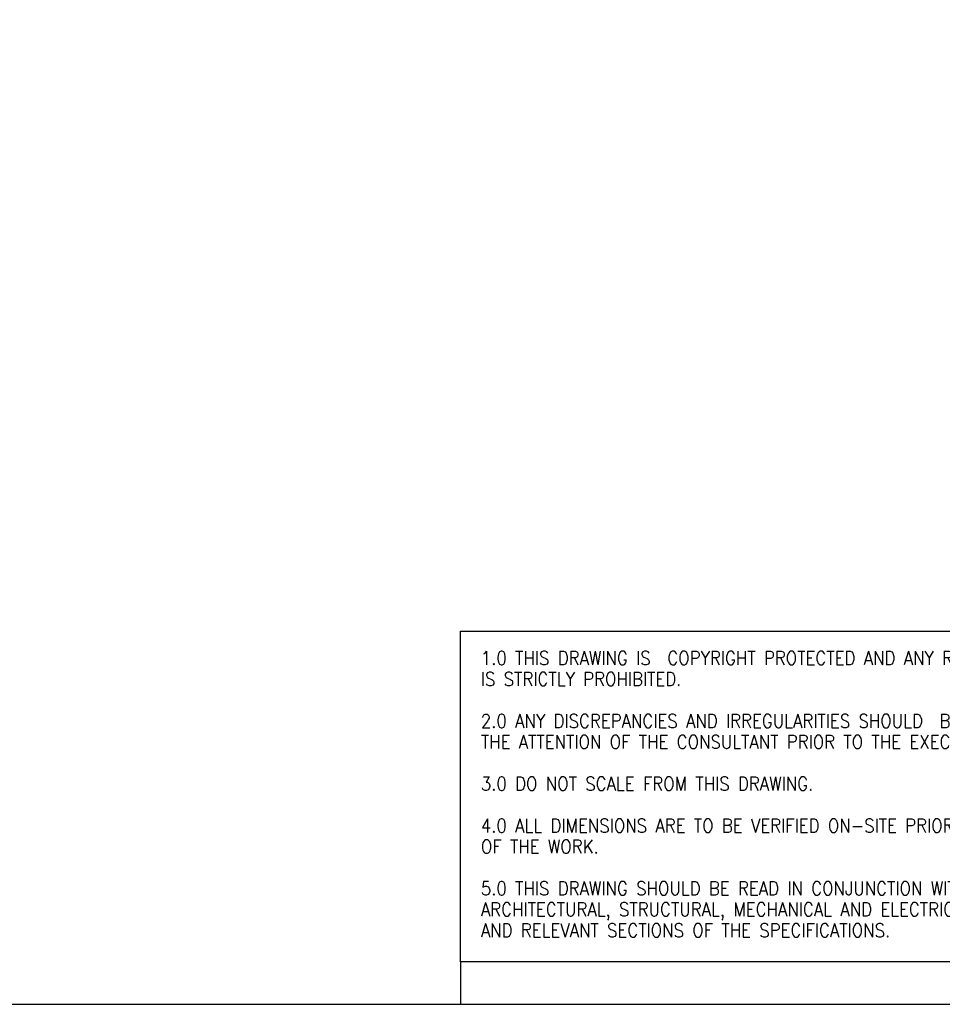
# Model space of a CAD drawing. Header units: millimetres. Extents: x 28 to 4128, y 24 to 2894.
# Tile 19 of 32: x 2084 to 3172, y 24 to 1186. Entities that reach past the tile are written whole.
import ezdxf

# ---------------------------------------------------------------- set-up
doc = ezdxf.new("R2010")
doc.units = ezdxf.units.MM
doc.header["$LTSCALE"] = 10
doc.linetypes.add('SLD-Solido', pattern=[0])
doc.layers.add('NOTE', color=3, linetype='SLD-Solido')
doc.layers.add('SCHIZZI', color=9, linetype='Continuous')
doc.styles.add('SLDTEXTSTYLE1', font='romans__.ttf', dxfattribs={"width": 0.893})

msp = doc.modelspace()

# ---------------------------------------------------------------- linework, layer by layer
at = {"layer": 'SCHIZZI', "color": 7}
msp.add_line((2603.82, 74.35), (2603.82, 24.35), dxfattribs=at)
msp.add_lwpolyline([(4128.26, 24.35), (4128.06, 2894.35), (28.26, 2894.35), (28.26, 24.35)], close=True, dxfattribs=at)
msp.add_lwpolyline([(4128.25, 74.35), (2603.82, 74.35), (2603.82, 464.59), (4128.23, 464.59)], dxfattribs=at)

# ---------------------------------------------------------------- texts
at = {"layer": 'NOTE', "color": 7, "char_height": 16, "attachment_point": 1, "style": 'SLDTEXTSTYLE1'}
for s, insert in [('1.0 THIS DRAWING IS  COPYRIGHT PROTECTED AND ANY REPRODUCTION', (2627.93, 440.66)), ('IS STRICTLY PROHIBITED.', (2627.93, 415.96)), ('2.0 ANY DISCREPANCIES AND IRREGULARITIES SHOULD  BE BROUGHT TO ', (2627.93, 366.57)), ('THE ATTENTION OF THE CONSULTANT PRIOR TO THE EXECUTION OF THE WORK.', (2627.93, 341.88)), ('3.0 DO NOT SCALE FROM THIS DRAWING.', (2627.93, 292.49)), ('4.0 ALL DIMENSIONS ARE TO BE VERIFIED ON-SITE PRIOR TO THE EXECUTION ', (2627.93, 243.1)), ('OF THE WORK.', (2627.93, 218.41)), ('5.0 THIS DRAWING SHOULD BE READ IN CONJUNCTION WITH OTHER RELEVANT ', (2627.93, 169.02)), ('ARCHITECTURAL, STRUCTURAL, MECHANICAL AND ELECTRICAL DRAWINGS ', (2627.93, 144.32)), ('AND RELEVANT SECTIONS OF THE SPECIFICATIONS.', (2627.93, 119.63))]:
    msp.add_mtext(s, dxfattribs=dict(at, insert=insert))

doc.saveas('drawing.dxf')
